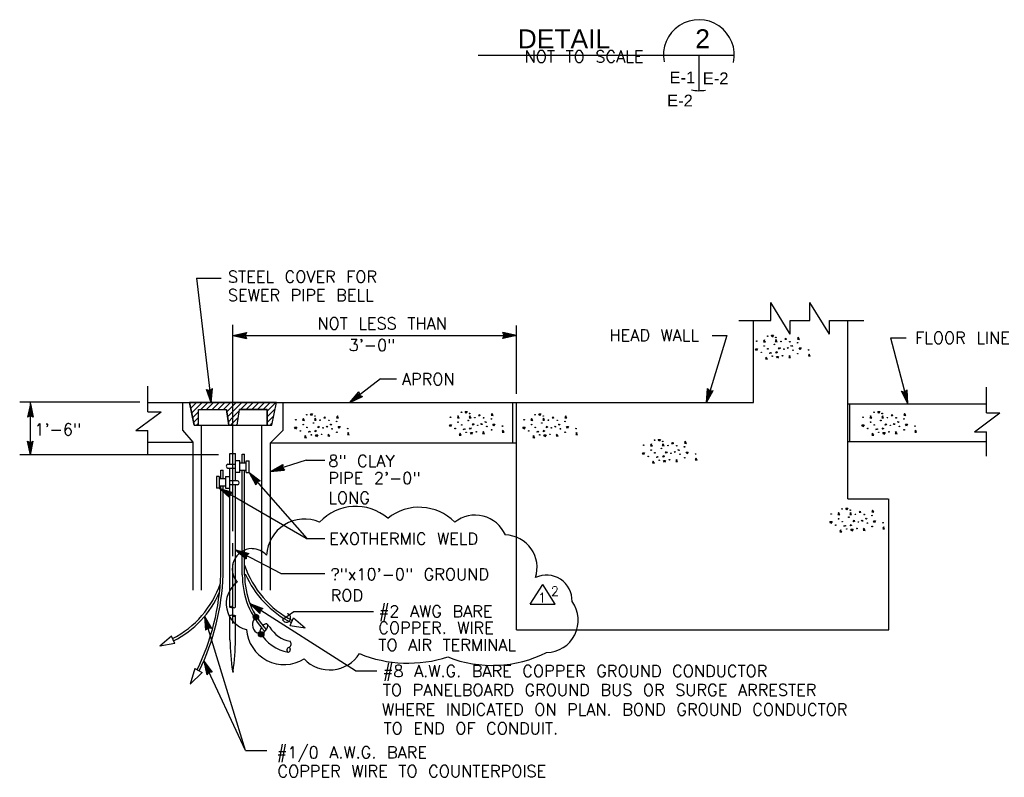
# Model space of a CAD drawing. Extents: x -25.9 to 16.1, y -17.6 to 12.4.
# Tile 3 of 6: x -11.6 to -1.2, y -3.3 to 4.7. Entities that reach past the tile are written whole.
import ezdxf
from ezdxf.enums import TextEntityAlignment as Align

# ---------------------------------------------------------------- set-up
doc = ezdxf.new("R2010")
doc.units = 0
doc.header["$MEASUREMENT"] = 0
doc.layers.add('01', color=7, linetype='CONTINUOUS')
doc.layers.add('02', color=7, linetype='CONTINUOUS')
doc.styles.add('ARIAL', font='Arial')
doc.styles.add('TXT_SHX', font='txt.shx')

msp = doc.modelspace()

# ---------------------------------------------------------------- linework, layer by layer
at = {"layer": '01', "color": 7, "linetype": 'CONTINUOUS'}
for p, q in [((-6.788, 4.304), (-4.079, 4.304)), ((-4.454, 4.304), (-4.454, 3.929)), ((-9.767, 1.948), (-9.505, 1.948)), ((-9.767, 1.948), (-9.611, 0.632)), ((-3.695, 1.501), (-3.695, 1.691)), ((-3.488, 1.354), (-3.695, 1.691)), ((-3.28, 1.501), (-3.28, 1.691)), ((-3.073, 1.354), (-3.28, 1.691)), ((-4.033, 1.501), (-3.695, 1.501)), ((-3.878, 0.632), (-3.878, 1.501)), ((-3.488, 1.354), (-3.488, 1.501)), ((-3.488, 1.501), (-3.28, 1.501)), ((-3.073, 1.354), (-3.073, 1.501)), ((-3.073, 1.501), (-2.709, 1.501)), ((-2.879, -0.385), (-2.879, 1.501)), ((-9.38, -0.729), (-9.38, 1.454)), ((-9.38, 1.341), (-9.236, 1.372)), ((-9.343, 1.341), (-9.249, 1.361)), ((-9.249, 1.361), (-9.258, 1.341)), ((-9.236, 1.372), (-9.25, 1.341)), ((-6.383, 1.341), (-6.527, 1.372)), ((-6.513, 1.341), (-6.527, 1.372)), ((-6.42, 1.341), (-6.514, 1.361)), ((-6.505, 1.341), (-6.514, 1.361)), ((-6.383, 0.724), (-6.383, 1.447)), ((-9.38, 1.341), (-6.383, 1.341)), ((-9.38, 1.341), (-9.236, 1.31)), ((-9.343, 1.341), (-9.249, 1.321)), ((-9.307, 1.341), (-9.262, 1.351)), ((-9.307, 1.341), (-9.262, 1.332)), ((-9.262, 1.351), (-9.266, 1.341)), ((-9.266, 1.341), (-9.262, 1.332)), ((-9.258, 1.341), (-9.249, 1.321)), ((-9.25, 1.341), (-9.236, 1.31)), ((-6.383, 1.341), (-6.527, 1.31)), ((-6.527, 1.31), (-6.513, 1.341)), ((-6.42, 1.341), (-6.514, 1.321)), ((-6.514, 1.321), (-6.505, 1.341)), ((-6.456, 1.341), (-6.501, 1.35)), ((-6.497, 1.341), (-6.501, 1.35)), ((-6.456, 1.341), (-6.501, 1.331)), ((-6.501, 1.331), (-6.497, 1.341)), ((-4.157, 1.341), (-4.375, 0.632)), ((-4.314, 1.341), (-4.157, 1.341)), ((-2.427, 1.315), (-2.263, 1.315)), ((-2.427, 1.315), (-2.246, 0.62)), ((-7.819, 0.881), (-8.144, 0.632)), ((-7.819, 0.881), (-7.651, 0.881)), ((-10.28, 0.535), (-10.28, 0.806)), ((-9.611, 0.632), (-9.659, 0.771)), ((-9.659, 0.771), (-9.626, 0.761)), ((-9.615, 0.669), (-9.646, 0.76)), ((-9.646, 0.76), (-9.625, 0.753)), ((-9.62, 0.704), (-9.635, 0.748)), ((-9.635, 0.748), (-9.624, 0.745)), ((-9.626, 0.761), (-9.597, 0.779)), ((-9.625, 0.753), (-9.607, 0.764)), ((-9.624, 0.745), (-9.616, 0.75)), ((-9.62, 0.704), (-9.616, 0.75)), ((-9.615, 0.669), (-9.607, 0.764)), ((-9.611, 0.632), (-9.597, 0.779)), ((-8.144, 0.632), (-8.049, 0.744)), ((-8.049, 0.744), (-8.041, 0.711)), ((-4.375, 0.632), (-4.362, 0.779)), ((-4.375, 0.632), (-4.303, 0.761)), ((-4.364, 0.667), (-4.356, 0.763)), ((-4.364, 0.667), (-4.317, 0.751)), ((-4.362, 0.779), (-4.337, 0.756)), ((-4.356, 0.763), (-4.339, 0.749)), ((-4.354, 0.702), (-4.35, 0.748)), ((-4.354, 0.702), (-4.332, 0.742)), ((-4.35, 0.748), (-4.341, 0.741)), ((-4.341, 0.741), (-4.332, 0.742)), ((-4.339, 0.749), (-4.317, 0.751)), ((-4.337, 0.756), (-4.303, 0.761)), ((-2.246, 0.62), (-2.312, 0.752)), ((-2.312, 0.752), (-2.279, 0.746)), ((-2.255, 0.656), (-2.298, 0.742)), ((-2.298, 0.742), (-2.277, 0.738)), ((-2.264, 0.691), (-2.285, 0.732)), ((-2.285, 0.732), (-2.275, 0.73)), ((-2.279, 0.746), (-2.252, 0.767)), ((-2.277, 0.738), (-2.26, 0.752)), ((-2.275, 0.73), (-2.267, 0.736)), ((-2.264, 0.691), (-2.267, 0.736)), ((-2.255, 0.656), (-2.26, 0.752)), ((-2.246, 0.62), (-2.252, 0.767)), ((-1.412, 0.523), (-1.412, 0.794)), ((-10.365, 0.635), (-11.635, 0.635)), ((-11.522, 0.081), (-11.522, 0.629)), ((-10.28, 0.632), (-3.878, 0.632)), ((-9.91, 0.339), (-9.91, 0.632)), ((-9.789, 0.393), (-9.839, 0.632)), ((-9.836, 0.621), (-9.826, 0.632)), ((-9.805, 0.593), (-9.766, 0.632)), ((-9.745, 0.593), (-9.706, 0.632)), ((-9.685, 0.593), (-9.646, 0.632)), ((-9.625, 0.593), (-9.586, 0.632)), ((-9.565, 0.593), (-9.526, 0.632)), ((-9.505, 0.593), (-9.466, 0.632)), ((-9.445, 0.593), (-9.406, 0.632)), ((-9.385, 0.593), (-9.346, 0.632)), ((-9.325, 0.593), (-9.286, 0.632)), ((-9.265, 0.593), (-9.226, 0.632)), ((-9.205, 0.593), (-9.166, 0.632)), ((-9.145, 0.593), (-9.106, 0.632)), ((-9.085, 0.593), (-9.046, 0.632)), ((-9.025, 0.593), (-8.986, 0.632)), ((-8.971, 0.393), (-8.921, 0.632)), ((-8.965, 0.593), (-8.926, 0.632)), ((-8.85, 0.339), (-8.85, 0.632)), ((-8.144, 0.632), (-8.011, 0.695)), ((-8.115, 0.655), (-8.052, 0.728)), ((-8.115, 0.655), (-8.028, 0.696)), ((-8.086, 0.676), (-8.056, 0.712)), ((-8.086, 0.676), (-8.045, 0.697)), ((-8.056, 0.712), (-8.054, 0.701)), ((-8.054, 0.701), (-8.045, 0.697)), ((-8.052, 0.728), (-8.047, 0.706)), ((-8.047, 0.706), (-8.028, 0.696)), ((-8.041, 0.711), (-8.011, 0.695)), ((-6.422, 0.207), (-6.422, 0.632)), ((-6.383, -1.772), (-6.383, 0.633)), ((-11.522, 0.62), (-11.553, 0.476)), ((-11.522, 0.583), (-11.542, 0.489)), ((-11.522, 0.547), (-11.531, 0.502)), ((-11.522, 0.62), (-11.491, 0.476)), ((-11.522, 0.583), (-11.502, 0.489)), ((-11.522, 0.547), (-11.512, 0.502)), ((-10.408, 0.336), (-10.14, 0.535)), ((-10.28, 0.535), (-10.14, 0.535)), ((-9.826, 0.571), (-9.805, 0.593)), ((-9.815, 0.522), (-9.805, 0.533)), ((-9.805, 0.533), (-9.745, 0.593)), ((-9.805, 0.473), (-9.745, 0.533)), ((-9.745, 0.533), (-9.743, 0.535)), ((-9.743, 0.393), (-9.743, 0.558)), ((-9.743, 0.558), (-9.449, 0.558)), ((-9.72, 0.558), (-9.685, 0.593)), ((-9.66, 0.558), (-9.625, 0.593)), ((-9.6, 0.558), (-9.565, 0.593)), ((-9.54, 0.558), (-9.505, 0.593)), ((-9.48, 0.558), (-9.445, 0.593)), ((-9.424, 0.393), (-9.449, 0.558)), ((-9.445, 0.533), (-9.385, 0.593)), ((-9.445, 0.532), (-9.445, 0.533)), ((-9.437, 0.481), (-9.385, 0.533)), ((-9.385, 0.533), (-9.325, 0.593)), ((-9.385, 0.473), (-9.325, 0.533)), ((-9.336, 0.393), (-9.311, 0.558)), ((-9.325, 0.533), (-9.313, 0.545)), ((-9.017, 0.558), (-9.311, 0.558)), ((-9.3, 0.558), (-9.265, 0.593)), ((-9.24, 0.558), (-9.205, 0.593)), ((-9.18, 0.558), (-9.145, 0.593)), ((-9.12, 0.558), (-9.085, 0.593)), ((-9.06, 0.558), (-9.025, 0.593)), ((-9.017, 0.541), (-8.965, 0.593)), ((-9.017, 0.393), (-9.017, 0.558)), ((-9.017, 0.481), (-8.965, 0.533)), ((-8.965, 0.533), (-8.936, 0.562)), ((-2.879, 0.62), (-1.412, 0.62)), ((-2.858, 0.219), (-2.858, 0.62)), ((-1.54, 0.324), (-1.272, 0.523)), ((-1.412, 0.523), (-1.272, 0.523)), ((-11.522, 0.49), (-11.553, 0.476)), ((-11.522, 0.498), (-11.542, 0.489)), ((-11.522, 0.506), (-11.531, 0.502)), ((-11.512, 0.502), (-11.522, 0.506)), ((-11.502, 0.489), (-11.522, 0.498)), ((-11.491, 0.476), (-11.522, 0.49)), ((-9.795, 0.423), (-9.745, 0.473)), ((-9.745, 0.473), (-9.743, 0.475)), ((-9.429, 0.429), (-9.385, 0.473)), ((-9.385, 0.413), (-9.325, 0.473)), ((-9.325, 0.473), (-9.324, 0.475)), ((-9.017, 0.421), (-8.965, 0.473)), ((-8.965, 0.473), (-8.952, 0.487)), ((-10.408, 0.336), (-10.28, 0.336)), ((-10.28, 0.076), (-10.28, 0.336)), ((-9.802, 0.212), (-9.91, 0.339)), ((-9.789, 0.393), (-8.971, 0.393)), ((-9.765, 0.393), (-9.745, 0.413)), ((-9.745, 0.413), (-9.743, 0.415)), ((-9.714, -1.353), (-9.714, 0.393)), ((-9.405, 0.393), (-9.385, 0.413)), ((-9.345, 0.393), (-9.335, 0.404)), ((-9.074, -1.353), (-9.074, 0.393)), ((-8.985, 0.393), (-8.968, 0.411)), ((-8.982, 0.207), (-8.85, 0.339)), ((-1.54, 0.324), (-1.412, 0.324)), ((-1.412, 0.064), (-1.412, 0.324)), ((-11.522, 0.081), (-11.553, 0.225)), ((-11.553, 0.225), (-11.522, 0.211)), ((-11.522, 0.118), (-11.542, 0.212)), ((-11.542, 0.212), (-11.522, 0.203)), ((-11.522, 0.081), (-11.491, 0.225)), ((-11.522, 0.211), (-11.491, 0.225)), ((-11.522, 0.118), (-11.502, 0.212)), ((-11.522, 0.203), (-11.502, 0.212)), ((-10.28, 0.212), (-9.802, 0.212)), ((-9.802, -1.35), (-9.802, 0.212)), ((-2.879, 0.219), (-1.412, 0.219)), ((-11.522, 0.154), (-11.532, 0.199)), ((-11.532, 0.199), (-11.522, 0.195)), ((-11.522, 0.154), (-11.513, 0.199)), ((-11.522, 0.195), (-11.513, 0.199)), ((-8.982, 0.207), (-6.383, 0.207)), ((-8.982, -1.35), (-8.982, 0.207)), ((-9.532, 0.081), (-11.635, 0.081)), ((-9.412, 0.092), (-9.353, 0.092)), ((-9.412, -0.019), (-9.412, 0.092)), ((-9.353, -0.198), (-9.353, 0.092)), ((-9.306, 0.017), (-9.353, 0.017)), ((-9.306, -0.108), (-9.306, 0.017)), ((-9.282, 0.087), (-9.257, 0.087)), ((-9.282, -0.005), (-9.282, 0.087)), ((-9.257, -0.002), (-9.257, 0.087)), ((-9.239, -0.108), (-9.239, 0.017)), ((-9.239, 0.017), (-9.21, 0.017)), ((-9.21, -0.108), (-9.21, 0.017)), ((-8.607, 0.023), (-8.982, -0.097)), ((-8.607, 0.023), (-8.41, 0.023)), ((-9.508, -0.083), (-9.483, -0.083)), ((-9.508, -0.176), (-9.508, -0.083)), ((-9.483, -0.176), (-9.483, -0.083)), ((-9.433, -0.019), (-9.354, -0.019)), ((-9.433, -0.061), (-9.354, -0.061)), ((-9.412, -1.53), (-9.412, -0.062)), ((-9.306, -0.004), (-9.239, -0.004)), ((-9.306, -0.083), (-9.239, -0.083)), ((-9.282, -1.19), (-9.282, -0.085)), ((-9.257, -1.19), (-9.257, -0.083)), ((-8.982, -0.097), (-8.854, -0.024)), ((-8.982, -0.097), (-8.835, -0.083)), ((-8.947, -0.086), (-8.863, -0.038)), ((-8.947, -0.086), (-8.851, -0.076)), ((-8.912, -0.075), (-8.873, -0.052)), ((-8.912, -0.075), (-8.867, -0.07)), ((-8.873, -0.052), (-8.873, -0.062)), ((-8.873, -0.062), (-8.867, -0.07)), ((-8.863, -0.038), (-8.866, -0.06)), ((-8.866, -0.06), (-8.851, -0.076)), ((-8.854, -0.024), (-8.858, -0.057)), ((-8.858, -0.057), (-8.835, -0.083)), ((-9.555, -0.149), (-9.555, -0.274)), ((-9.526, -0.149), (-9.555, -0.149)), ((-9.526, -0.149), (-9.526, -0.274)), ((-9.459, -0.174), (-9.526, -0.174)), ((-9.459, -0.149), (-9.459, -0.274)), ((-9.459, -0.149), (-9.412, -0.149)), ((-9.332, -0.196), (-9.411, -0.196)), ((-9.306, -0.108), (-9.353, -0.108)), ((-9.239, -0.108), (-9.21, -0.108)), ((-8.596, -0.806), (-9.21, -0.108)), ((-9.21, -0.108), (-9.092, -0.196)), ((-9.21, -0.108), (-9.138, -0.237)), ((-9.186, -0.136), (-9.108, -0.193)), ((-9.186, -0.136), (-9.138, -0.22)), ((-9.162, -0.163), (-9.139, -0.203)), ((-9.162, -0.163), (-9.125, -0.19)), ((-9.135, -0.194), (-9.139, -0.203)), ((-9.129, -0.2), (-9.138, -0.22)), ((-9.124, -0.206), (-9.138, -0.237)), ((-9.125, -0.19), (-9.135, -0.194)), ((-9.108, -0.193), (-9.129, -0.2)), ((-9.092, -0.196), (-9.124, -0.206)), ((-9.526, -0.274), (-9.555, -0.274)), ((-9.459, -0.253), (-9.526, -0.253)), ((-8.607, -0.806), (-9.526, -0.274)), ((-9.526, -0.274), (-9.386, -0.319)), ((-9.526, -0.274), (-9.417, -0.373)), ((-9.508, -1.19), (-9.508, -0.254)), ((-9.494, -0.293), (-9.403, -0.322)), ((-9.494, -0.293), (-9.423, -0.357)), ((-9.483, -1.19), (-9.483, -0.252)), ((-9.463, -0.311), (-9.428, -0.341)), ((-9.463, -0.311), (-9.419, -0.324)), ((-9.459, -0.274), (-9.412, -0.274)), ((-9.332, -0.238), (-9.411, -0.238)), ((-9.353, -1.53), (-9.353, -0.24)), ((-9.427, -0.331), (-9.428, -0.341)), ((-9.419, -0.324), (-9.427, -0.331)), ((-9.42, -0.335), (-9.423, -0.357)), ((-9.403, -0.322), (-9.42, -0.335)), ((-9.413, -0.339), (-9.417, -0.373)), ((-9.386, -0.319), (-9.413, -0.339)), ((-2.879, -0.385), (-2.454, -0.385)), ((-2.446, -1.772), (-2.446, -0.385)), ((-8.607, -0.806), (-8.41, -0.806)), ((-9.38, -0.992), (-9.38, -0.853)), ((-8.874, -1.174), (-9.353, -0.926)), ((-9.353, -0.926), (-9.211, -0.965)), ((-9.353, -0.926), (-9.239, -1.02)), ((-9.32, -0.943), (-9.228, -0.969)), ((-9.32, -0.943), (-9.246, -1.004)), ((-9.288, -0.96), (-9.252, -0.988)), ((-9.288, -0.96), (-9.244, -0.971)), ((-9.244, -0.971), (-9.252, -0.978)), ((-9.252, -0.978), (-9.252, -0.988)), ((-9.245, -0.982), (-9.246, -1.004)), ((-9.228, -0.969), (-9.245, -0.982)), ((-9.238, -0.986), (-9.239, -1.02)), ((-9.211, -0.965), (-9.238, -0.986)), ((-9.38, -1.704), (-9.38, -1.079)), ((-8.874, -1.174), (-8.41, -1.174)), ((-8.084, -2.205), (-9.201, -1.494)), ((-9.201, -1.494), (-9.063, -1.545)), ((-9.201, -1.494), (-9.096, -1.598)), ((-9.17, -1.514), (-9.08, -1.548)), ((-9.17, -1.514), (-9.101, -1.581)), ((-9.139, -1.533), (-9.106, -1.565)), ((-9.139, -1.533), (-9.096, -1.549)), ((-9.105, -1.555), (-9.106, -1.565)), ((-9.096, -1.549), (-9.105, -1.555)), ((-9.098, -1.56), (-9.101, -1.581)), ((-9.08, -1.548), (-9.098, -1.56)), ((-9.063, -1.545), (-9.091, -1.564)), ((-9.248, -3.047), (-9.681, -1.629)), ((-9.681, -1.629), (-9.609, -1.758)), ((-9.681, -1.629), (-9.669, -1.776)), ((-9.67, -1.664), (-9.624, -1.748)), ((-9.67, -1.664), (-9.662, -1.76)), ((-9.412, -1.876), (-9.412, -1.624)), ((-9.353, -1.876), (-9.353, -1.624)), ((-9.091, -1.564), (-9.096, -1.598)), ((-8.855, -1.663), (-8.738, -1.578)), ((-8.776, -1.724), (-8.74, -1.645)), ((-8.74, -1.645), (-8.617, -1.75)), ((-8.738, -1.578), (-7.894, -1.578)), ((-9.643, -1.753), (-9.669, -1.776)), ((-9.645, -1.746), (-9.662, -1.76)), ((-9.66, -1.699), (-9.655, -1.744)), ((-9.66, -1.699), (-9.637, -1.739)), ((-9.648, -1.738), (-9.655, -1.744)), ((-9.637, -1.739), (-9.648, -1.738)), ((-9.624, -1.748), (-9.645, -1.746)), ((-9.609, -1.758), (-9.643, -1.753)), ((-9.021, -1.709), (-8.99, -1.744)), ((-8.776, -1.724), (-8.617, -1.75)), ((-10.031, -1.837), (-10.154, -1.942)), ((-9.995, -1.916), (-10.031, -1.837)), ((-6.383, -1.772), (-2.446, -1.772)), ((-9.995, -1.916), (-10.154, -1.942)), ((-9.785, -2.178), (-9.833, -2.346)), ((-9.785, -2.178), (-9.707, -2.223)), ((-9.248, -3.047), (-9.689, -2.102)), ((-9.689, -2.102), (-9.6, -2.219)), ((-9.689, -2.102), (-9.656, -2.246)), ((-9.673, -2.136), (-9.615, -2.212)), ((-9.673, -2.136), (-9.652, -2.229)), ((-9.658, -2.168), (-9.647, -2.213)), ((-9.658, -2.168), (-9.63, -2.205)), ((-9.833, -2.346), (-9.707, -2.223)), ((-9.634, -2.22), (-9.656, -2.246)), ((-9.637, -2.213), (-9.652, -2.229)), ((-9.641, -2.205), (-9.647, -2.213)), ((-9.63, -2.205), (-9.641, -2.205)), ((-9.615, -2.212), (-9.637, -2.213)), ((-9.6, -2.219), (-9.634, -2.22)), ((-9.386, -2.209), (-9.383, -2.222)), ((-9.379, -2.209), (-9.383, -2.222)), ((-8.084, -2.205), (-7.859, -2.205)), ((-9.248, -3.047), (-9.023, -3.047))]:
    msp.add_line(p, q, dxfattribs=at)
at = {"layer": '01', "color": 3, "linetype": 'CONTINUOUS'}
for p, q in [((-6.238, -1.5), (-6.105, -1.291)), ((-5.972, -1.5), (-6.105, -1.291)), ((-6.238, -1.5), (-5.972, -1.5))]:
    msp.add_line(p, q, dxfattribs=at)
at = {"layer": '01', "color": 7, "linetype": 'CONTINUOUS'}
msp.add_lwpolyline([(-9.839, 0.632), (-9.789, 0.393), (-9.743, 0.393), (-9.743, 0.558), (-9.449, 0.558), (-9.424, 0.393), (-9.336, 0.393), (-9.311, 0.558), (-9.017, 0.558), (-9.017, 0.393), (-8.971, 0.393), (-8.921, 0.632)], close=True, dxfattribs=at)
for centre, radius in [((-9.138, -1.635), 0.0289), ((-9.138, -1.635), 0.0224), ((-9.138, -1.635), 0.0164), ((-9.138, -1.635), 0.00831), ((-9.082, -1.817), 0.0289), ((-9.082, -1.817), 0.0224), ((-9.082, -1.817), 0.0164), ((-9.082, -1.817), 0.00831)]:
    msp.add_circle(centre, radius, dxfattribs=at)
for centre, radius, start, end in [((-4.454, 4.304), 0.375, 348.0239, 190.9202), ((-4.454, 4.304), 0.375, 257.8197, 280.7131), ((-8.289, -0.759), 1.023, 198.6762, 243.1525), ((-12.02, -1.096), 2.513, 334.1359, 357.8723), ((-12.02, -1.096), 2.538, 334.1359, 357.8723), ((-8.421, -1.193), 0.861, 179.7522, 223.4653), ((-8.421, -1.193), 0.836, 179.7522, 223.4653), ((-8.289, -0.759), 1.049, 203.6351, 243.1525), ((-10.482, -0.951), 1.023, 296.8475, 341.3238), ((-10.482, -0.951), 1.049, 296.8475, 336.3649), ((-9.367, -1.519), 0.0175, 216.6824, 323.3176), ((-9.398, -1.634), 0.0175, 36.6823, 143.3176), ((-9.079, -1.716), 0.0966, 142.7419, 251.3562), ((-8.815, -1.645), 0.0445, 205.0242, 78.6915), ((-8.723, -1.586), 0.31, 210.4483, 260.1412), ((-8.723, -1.586), 0.428, 210.4483, 260.1412), ((-6.623, -1.825), 2.79, 181.0328, 187.8962), ((-12.143, -1.825), 2.79, 352.1038, 358.9672), ((-8.806, -1.919), 0.0401, 297.2805, 42.9111)]:
    msp.add_arc(centre, radius, start, end, dxfattribs=at)
at = {"layer": '01', "color": 3, "linetype": 'CONTINUOUS'}
for centre, radius, start, end in [((-8.082, -0.986), 0.52, 49.2593, 137.2174), ((-7.412, -1.001), 0.526, 44.3956, 128.9941), ((-8.624, -1), 0.401, 66.499, 177.1952), ((-6.82, -0.906), 0.348, 23.3691, 128.4096), ((-6.508, -1.111), 0.343, 341.6959, 88.7701), ((-9.174, -1.126), 0.214, 92.1212, 221.3476), ((-9.178, -1.127), 0.212, 43.5876, 89.7722), ((-6.065, -1.462), 0.27, 358.012, 115.5416), ((-9.172, -1.495), 0.28, 125.5581, 256.6403), ((-6.069, -1.671), 0.339, 270.8423, 36.0042), ((-8.839, -1.741), 0.398, 183.6549, 302.0762), ((-8.357, -1.822), 0.373, 223.404, 327.4839), ((-7.529, -0.76), 1.363, 247.8709, 287.9554), ((-6.639, -0.878), 1.269, 248.2704, 296.9181)]:
    msp.add_arc(centre, radius, start, end, dxfattribs=at)
at = {"layer": '01', "color": 7, "linetype": 'CONTINUOUS'}
for centre, major_axis, ratio, start_param, end_param in [((-9.433, -0.04), (0, -0.021), 0.861056, 3.141593, 6.283185), ((-9.332, -0.217), (0, 0.021), 0.861056, 3.141593, 6.283185), ((-9.054, -1.758), (-0.035, -0.0485), 0.460126, 4.863762, 10.647732)]:
    msp.add_ellipse(centre, major_axis=major_axis, ratio=ratio, start_param=start_param, end_param=end_param, dxfattribs=at)
for centre, major_axis, ratio in [((-9.397, -1.53), (0.0155, -0.0005), 0.501832), ((-9.369, -1.623), (0.0155, -0.0005), 0.501832), ((-8.792, -1.982), (0.0045, 0.027), 0.536446)]:
    msp.add_ellipse(centre, major_axis=major_axis, ratio=ratio, dxfattribs=at)
msp.add_point((-9.805, 0.473), dxfattribs=at)
at = {"layer": '02', "color": 7, "linetype": 'CONTINUOUS'}
for p, q in [((-3.547, 1.301), (-3.535, 1.311)), ((-8.42, 0.47), (-8.408, 0.48)), ((-6.784, 0.496), (-6.772, 0.506)), ((-6.006, 0.47), (-5.994, 0.48)), ((-2.422, 0.496), (-2.41, 0.506)), ((-4.742, 0.201), (-4.73, 0.211)), ((-2.76, -0.526), (-2.748, -0.516))]:
    msp.add_line(p, q, dxfattribs=at)
for points in [[(-3.761, 1.295), (-3.771, 1.275), (-3.75, 1.273), (-3.766, 1.295)], [(-3.678, 1.326), (-3.688, 1.343), (-3.666, 1.343), (-3.678, 1.322)], [(-3.636, 1.297), (-3.646, 1.277), (-3.626, 1.275), (-3.641, 1.297)], [(-3.535, 1.312), (-3.532, 1.297), (-3.547, 1.297)], [(-3.402, 1.322), (-3.412, 1.302), (-3.391, 1.3), (-3.407, 1.322)], [(-3.845, 1.184), (-3.855, 1.201), (-3.833, 1.201), (-3.845, 1.18)], [(-3.707, 1.154), (-3.697, 1.16), (-3.688, 1.154), (-3.712, 1.15)], [(-3.522, 1.206), (-3.515, 1.214), (-3.506, 1.206), (-3.52, 1.204)], [(-3.481, 1.232), (-3.471, 1.235), (-3.466, 1.225), (-3.481, 1.23)], [(-3.385, 1.192), (-3.395, 1.209), (-3.373, 1.209), (-3.385, 1.189)], [(-3.287, 1.145), (-3.297, 1.125), (-3.277, 1.123), (-3.292, 1.145)], [(-3.741, 1.113), (-3.751, 1.093), (-3.73, 1.091), (-3.746, 1.113)], [(-3.623, 1.103), (-3.633, 1.12), (-3.611, 1.12), (-3.623, 1.1)], [(-3.494, 1.13), (-3.504, 1.11), (-3.484, 1.108), (-3.499, 1.13)], [(-6.915, 0.521), (-6.925, 0.538), (-6.903, 0.538), (-6.915, 0.517)], [(-2.553, 0.521), (-2.563, 0.538), (-2.541, 0.538), (-2.553, 0.517)], [(-8.634, 0.464), (-8.644, 0.444), (-8.623, 0.442), (-8.639, 0.464)], [(-8.551, 0.495), (-8.561, 0.512), (-8.539, 0.512), (-8.551, 0.491)], [(-8.509, 0.466), (-8.519, 0.446), (-8.499, 0.444), (-8.514, 0.466)], [(-8.408, 0.481), (-8.405, 0.466), (-8.42, 0.466)], [(-8.275, 0.491), (-8.285, 0.471), (-8.264, 0.469), (-8.28, 0.491)], [(-6.998, 0.49), (-7.008, 0.47), (-6.987, 0.468), (-7.003, 0.49)], [(-6.873, 0.492), (-6.883, 0.472), (-6.863, 0.47), (-6.878, 0.492)], [(-6.772, 0.507), (-6.769, 0.492), (-6.784, 0.492)], [(-6.718, 0.427), (-6.708, 0.43), (-6.703, 0.42), (-6.718, 0.425)], [(-6.639, 0.517), (-6.649, 0.497), (-6.628, 0.495), (-6.644, 0.517)], [(-6.22, 0.464), (-6.23, 0.444), (-6.209, 0.442), (-6.225, 0.464)], [(-6.137, 0.495), (-6.147, 0.512), (-6.125, 0.512), (-6.137, 0.491)], [(-6.095, 0.466), (-6.105, 0.446), (-6.085, 0.444), (-6.1, 0.466)], [(-5.994, 0.481), (-5.991, 0.466), (-6.006, 0.466)], [(-5.861, 0.491), (-5.871, 0.471), (-5.85, 0.469), (-5.866, 0.491)], [(-2.636, 0.49), (-2.646, 0.47), (-2.625, 0.468), (-2.641, 0.49)], [(-2.511, 0.492), (-2.521, 0.472), (-2.501, 0.47), (-2.516, 0.492)], [(-2.41, 0.507), (-2.407, 0.492), (-2.422, 0.492)], [(-2.356, 0.427), (-2.346, 0.43), (-2.341, 0.42), (-2.356, 0.425)], [(-2.277, 0.517), (-2.287, 0.497), (-2.266, 0.495), (-2.282, 0.517)], [(-8.718, 0.353), (-8.728, 0.37), (-8.706, 0.37), (-8.718, 0.349)], [(-8.58, 0.323), (-8.57, 0.329), (-8.561, 0.323), (-8.585, 0.319)], [(-8.395, 0.375), (-8.388, 0.383), (-8.379, 0.375), (-8.393, 0.373)], [(-8.354, 0.401), (-8.344, 0.404), (-8.339, 0.394), (-8.354, 0.399)], [(-8.258, 0.361), (-8.268, 0.378), (-8.246, 0.378), (-8.258, 0.358)], [(-8.16, 0.314), (-8.17, 0.294), (-8.15, 0.292), (-8.165, 0.314)], [(-7.082, 0.379), (-7.092, 0.396), (-7.07, 0.396), (-7.082, 0.375)], [(-6.944, 0.349), (-6.934, 0.355), (-6.925, 0.349), (-6.949, 0.345)], [(-6.86, 0.298), (-6.87, 0.315), (-6.848, 0.315), (-6.86, 0.295)], [(-6.759, 0.401), (-6.752, 0.409), (-6.743, 0.401), (-6.757, 0.399)], [(-6.731, 0.325), (-6.741, 0.305), (-6.721, 0.303), (-6.736, 0.325)], [(-6.622, 0.387), (-6.632, 0.404), (-6.61, 0.404), (-6.622, 0.384)], [(-6.524, 0.34), (-6.534, 0.32), (-6.514, 0.318), (-6.529, 0.34)], [(-6.304, 0.353), (-6.314, 0.37), (-6.292, 0.37), (-6.304, 0.349)], [(-6.166, 0.323), (-6.156, 0.329), (-6.147, 0.323), (-6.171, 0.319)], [(-5.981, 0.375), (-5.974, 0.383), (-5.965, 0.375), (-5.979, 0.373)], [(-5.94, 0.401), (-5.93, 0.404), (-5.925, 0.394), (-5.94, 0.399)], [(-5.844, 0.361), (-5.854, 0.378), (-5.832, 0.378), (-5.844, 0.358)], [(-5.746, 0.314), (-5.756, 0.294), (-5.736, 0.292), (-5.751, 0.314)], [(-2.72, 0.379), (-2.73, 0.396), (-2.708, 0.396), (-2.72, 0.375)], [(-2.582, 0.349), (-2.572, 0.355), (-2.563, 0.349), (-2.587, 0.345)], [(-2.498, 0.298), (-2.508, 0.315), (-2.486, 0.315), (-2.498, 0.295)], [(-2.397, 0.401), (-2.39, 0.409), (-2.381, 0.401), (-2.395, 0.399)], [(-2.369, 0.325), (-2.379, 0.305), (-2.359, 0.303), (-2.374, 0.325)], [(-2.26, 0.387), (-2.27, 0.404), (-2.248, 0.404), (-2.26, 0.384)], [(-2.162, 0.34), (-2.172, 0.32), (-2.152, 0.318), (-2.167, 0.34)], [(-8.614, 0.282), (-8.624, 0.262), (-8.603, 0.26), (-8.619, 0.282)], [(-8.496, 0.272), (-8.506, 0.289), (-8.484, 0.289), (-8.496, 0.269)], [(-8.367, 0.299), (-8.377, 0.279), (-8.357, 0.277), (-8.372, 0.299)], [(-6.978, 0.308), (-6.988, 0.288), (-6.967, 0.286), (-6.983, 0.308)], [(-6.2, 0.282), (-6.21, 0.262), (-6.189, 0.26), (-6.205, 0.282)], [(-6.082, 0.272), (-6.092, 0.289), (-6.07, 0.289), (-6.082, 0.269)], [(-5.953, 0.299), (-5.963, 0.279), (-5.943, 0.277), (-5.958, 0.299)], [(-4.873, 0.226), (-4.883, 0.243), (-4.861, 0.243), (-4.873, 0.222)], [(-4.73, 0.212), (-4.727, 0.197), (-4.742, 0.197)], [(-4.597, 0.222), (-4.607, 0.202), (-4.586, 0.2), (-4.602, 0.222)], [(-2.616, 0.308), (-2.626, 0.288), (-2.605, 0.286), (-2.621, 0.308)], [(-4.956, 0.195), (-4.966, 0.175), (-4.945, 0.173), (-4.961, 0.195)], [(-4.831, 0.197), (-4.841, 0.177), (-4.821, 0.175), (-4.836, 0.197)], [(-4.717, 0.106), (-4.71, 0.114), (-4.701, 0.106), (-4.715, 0.104)], [(-4.676, 0.132), (-4.666, 0.135), (-4.661, 0.125), (-4.676, 0.13)], [(-4.58, 0.092), (-4.59, 0.109), (-4.568, 0.109), (-4.58, 0.089)], [(-5.04, 0.084), (-5.05, 0.101), (-5.028, 0.101), (-5.04, 0.08)], [(-4.936, 0.013), (-4.946, -0.007), (-4.925, -0.009), (-4.941, 0.013)], [(-4.902, 0.054), (-4.892, 0.06), (-4.883, 0.054), (-4.907, 0.05)], [(-4.818, 0.003), (-4.828, 0.02), (-4.806, 0.02), (-4.818, 0)], [(-4.689, 0.03), (-4.699, 0.01), (-4.679, 0.008), (-4.694, 0.03)], [(-4.482, 0.045), (-4.492, 0.025), (-4.472, 0.023), (-4.487, 0.045)], [(-2.891, -0.501), (-2.901, -0.484), (-2.879, -0.484), (-2.891, -0.505)], [(-2.748, -0.515), (-2.745, -0.53), (-2.76, -0.53)], [(-2.615, -0.505), (-2.625, -0.525), (-2.604, -0.527), (-2.62, -0.505)], [(-2.974, -0.532), (-2.984, -0.552), (-2.963, -0.554), (-2.979, -0.532)], [(-2.849, -0.53), (-2.859, -0.55), (-2.839, -0.552), (-2.854, -0.53)], [(-2.735, -0.621), (-2.728, -0.613), (-2.719, -0.621), (-2.733, -0.623)], [(-2.694, -0.595), (-2.684, -0.592), (-2.679, -0.602), (-2.694, -0.597)], [(-2.598, -0.635), (-2.608, -0.618), (-2.586, -0.618), (-2.598, -0.638)], [(-3.058, -0.643), (-3.068, -0.626), (-3.046, -0.626), (-3.058, -0.647)], [(-2.954, -0.714), (-2.964, -0.734), (-2.943, -0.736), (-2.959, -0.714)], [(-2.92, -0.673), (-2.91, -0.667), (-2.901, -0.673), (-2.925, -0.677)], [(-2.836, -0.724), (-2.846, -0.707), (-2.824, -0.707), (-2.836, -0.727)], [(-2.707, -0.697), (-2.717, -0.717), (-2.697, -0.719), (-2.712, -0.697)], [(-2.5, -0.682), (-2.51, -0.702), (-2.49, -0.704), (-2.505, -0.682)]]:
    msp.add_lwpolyline(points, dxfattribs=at)
for points in [[(-3.641, 1.154), (-3.631, 1.171), (-3.626, 1.159)], [(-3.611, 1.197), (-3.601, 1.214), (-3.596, 1.202)], [(-8.514, 0.323), (-8.504, 0.34), (-8.499, 0.328)], [(-8.484, 0.366), (-8.474, 0.383), (-8.469, 0.371)], [(-6.878, 0.349), (-6.868, 0.366), (-6.863, 0.354)], [(-6.848, 0.392), (-6.838, 0.409), (-6.833, 0.397)], [(-6.1, 0.323), (-6.09, 0.34), (-6.085, 0.328)], [(-6.07, 0.366), (-6.06, 0.383), (-6.055, 0.371)], [(-2.516, 0.349), (-2.506, 0.366), (-2.501, 0.354)], [(-2.486, 0.392), (-2.476, 0.409), (-2.471, 0.397)], [(-4.806, 0.097), (-4.796, 0.114), (-4.791, 0.102)], [(-4.836, 0.054), (-4.826, 0.071), (-4.821, 0.059)], [(-2.824, -0.63), (-2.814, -0.613), (-2.809, -0.625)], [(-2.854, -0.673), (-2.844, -0.656), (-2.839, -0.668)]]:
    msp.add_lwpolyline(points, close=True, dxfattribs=at)
for centre in [(-3.843, 1.281), (-3.727, 1.334), (-3.656, 1.247), (-3.641, 1.321), (-3.586, 1.277), (-3.493, 1.275), (-3.411, 1.264), (-3.794, 1.163), (-3.764, 1.23), (-3.725, 1.2), (-3.555, 1.196), (-3.459, 1.185), (-3.409, 1.149), (-3.294, 1.188), (-3.678, 1.122), (-3.57, 1.127), (-6.964, 0.529), (-2.602, 0.529), (-8.716, 0.45), (-8.6, 0.503), (-8.529, 0.416), (-8.514, 0.49), (-8.459, 0.446), (-8.366, 0.444), (-8.284, 0.433), (-7.08, 0.476), (-7.001, 0.425), (-6.893, 0.442), (-6.878, 0.516), (-6.823, 0.472), (-6.73, 0.47), (-6.648, 0.459), (-6.302, 0.45), (-6.186, 0.503), (-6.115, 0.416), (-6.1, 0.49), (-6.045, 0.446), (-5.952, 0.444), (-5.87, 0.433), (-2.718, 0.476), (-2.639, 0.425), (-2.531, 0.442), (-2.516, 0.516), (-2.461, 0.472), (-2.368, 0.47), (-2.286, 0.459), (-8.667, 0.332), (-8.637, 0.399), (-8.598, 0.369), (-8.428, 0.365), (-8.332, 0.354), (-8.282, 0.318), (-8.167, 0.357), (-7.031, 0.358), (-6.962, 0.395), (-6.915, 0.317), (-6.807, 0.322), (-6.792, 0.391), (-6.696, 0.38), (-6.646, 0.344), (-6.531, 0.383), (-6.253, 0.332), (-6.223, 0.399), (-6.184, 0.369), (-6.014, 0.365), (-5.918, 0.354), (-5.868, 0.318), (-5.753, 0.357), (-2.669, 0.358), (-2.6, 0.395), (-2.553, 0.317), (-2.445, 0.322), (-2.43, 0.391), (-2.334, 0.38), (-2.284, 0.344), (-2.169, 0.383), (-8.551, 0.291), (-8.443, 0.296), (-6.137, 0.291), (-6.029, 0.296), (-4.922, 0.234), (-4.836, 0.221), (-5.038, 0.181), (-4.959, 0.13), (-4.851, 0.147), (-4.781, 0.177), (-4.688, 0.175), (-4.606, 0.164), (-4.989, 0.063), (-4.92, 0.1), (-4.873, 0.022), (-4.765, 0.027), (-4.75, 0.096), (-4.654, 0.085), (-4.604, 0.049), (-4.489, 0.088), (-2.94, -0.493), (-2.854, -0.506), (-3.056, -0.546), (-2.977, -0.597), (-2.938, -0.627), (-2.869, -0.58), (-2.799, -0.55), (-2.706, -0.552), (-2.624, -0.563), (-3.007, -0.664), (-2.891, -0.705), (-2.783, -0.7), (-2.768, -0.631), (-2.672, -0.642), (-2.622, -0.678), (-2.507, -0.639)]:
    msp.add_circle(centre, 0.00325, dxfattribs=at)

# ---------------------------------------------------------------- texts
at = {"layer": '01', "color": 7, "linetype": 'CONTINUOUS'}
for s, height, style, p in [('2', 0.2, 'ARIAL', (-4.415, 4.378)), ('DETAIL', 0.2, 'ARIAL', (-5.881, 4.377)), ('E-1', 0.125, 'ARIAL', (-4.629, 4.006)), ('E-2', 0.125, 'ARIAL', (-4.277, 3.997)), ('E-2', 0.125, 'ARIAL', (-4.654, 3.762)), ('NOT LESS THAN', 0.125, 'TXT_SHX', (-7.803, 1.406)), ('3\'-0"', 0.125, 'TXT_SHX', (-7.911, 1.177)), ('APRON', 0.125, 'TXT_SHX', (-7.315, 0.817)), ('1\'-6"', 0.125, 'TXT_SHX', (-11.233, 0.285))]:
    msp.add_text(s, height=height, dxfattribs=dict(at, style=style)).set_placement(p, align=Align.CENTER)
at = {"layer": '01', "color": 7, "linetype": 'CONTINUOUS', "style": 'TXT_SHX'}
msp.add_text('NOT TO SCALE', height=0.125, dxfattribs=at).set_placement((-5.04, 4.227), align=Align.RIGHT)
for s, p in [('STEEL COVER FOR', (-9.434, 1.9)), ('SEWER PIPE BELL', (-9.434, 1.705)), ('HEAD WALL', (-5.4, 1.281)), ('FLOOR LINE', (-2.168, 1.254)), ('8" CLAY', (-8.372, -0.048)), ('PIPE 2\'-0"', (-8.372, -0.229)), ('LONG', (-8.372, -0.437)), ('EXOTHERMIC WELD', (-8.363, -0.87)), ('?"x10\'-0" GROUND', (-8.349, -1.246)), ('ROD', (-8.347, -1.469)), ('#2 AWG BARE', (-7.839, -1.638)), ('COPPER. WIRE', (-7.843, -1.812)), ('TO AIR TERMINAL', (-7.843, -1.993)), ('#8 A.W.G. BARE COPPER GROUND CONDUCTOR', (-7.796, -2.269)), ('TO PANELBOARD GROUND BUS OR SURGE ARRESTER', (-7.796, -2.469)), ('WHERE INDICATED ON PLAN. BOND GROUND CONDUCTOR', (-7.805, -2.676)), ('TO END OF CONDUIT.', (-7.788, -2.875)), ('#1/0 A.W.G. BARE', (-8.918, -3.129)), ('COPPER WIRE TO COUNTERPOISE', (-8.91, -3.328))]:
    msp.add_text(s, height=0.125, dxfattribs=at).set_placement(p)
at = {"layer": '01', "color": 3, "linetype": 'CONTINUOUS', "style": 'TXT_SHX'}
for s, p in [('2', (-5.977, -1.412)), ('1', (-6.111, -1.481))]:
    msp.add_text(s, height=0.1, dxfattribs=at).set_placement(p, align=Align.CENTER)

doc.saveas('drawing.dxf')
